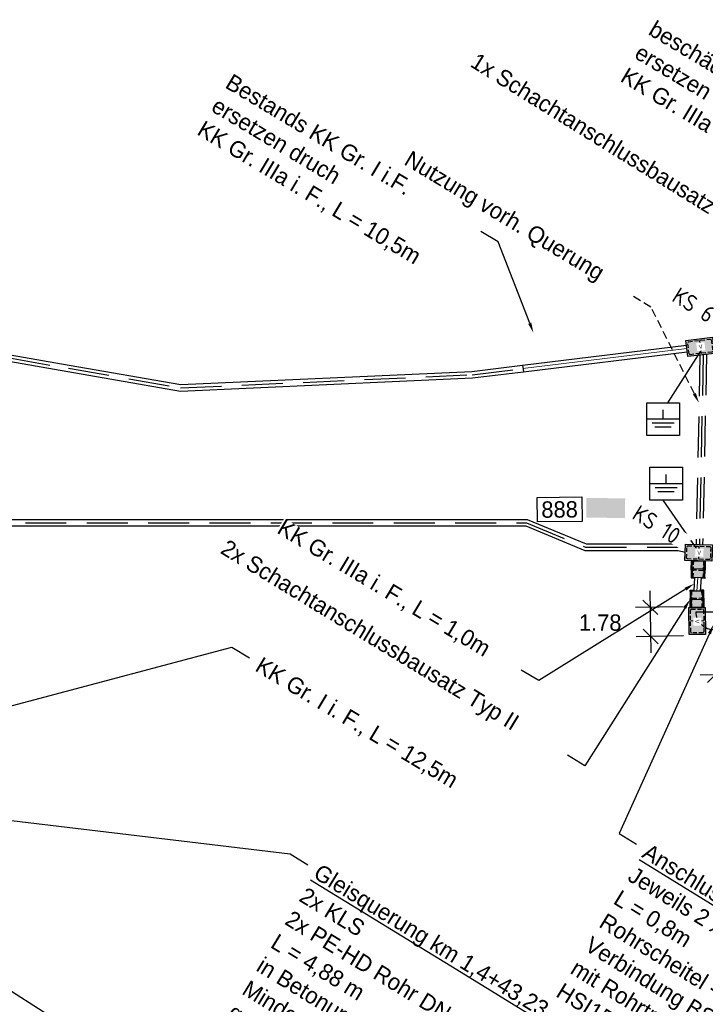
# Model space of a CAD drawing. Header units: metres. Extents: x 4433364 to 4435009, y 5475137 to 5475997.
# Tile 4 of 48: x 4433492 to 4433534, y 5475782 to 5475842. Entities that reach past the tile are written whole.
import ezdxf
from ezdxf import colors
from ezdxf.entities.mleader import LeaderData, LeaderLine
from ezdxf.math import Vec2, Vec3

# ---------------------------------------------------------------- set-up
doc = ezdxf.new("R2010")
doc.units = ezdxf.units.M
doc.header["$PDMODE"] = 64
doc.linetypes.add('STRICHLINIE', pattern=[0.75, 0.5, -0.25])
doc.layers.add('GTU_A_Hilfslayer', color=3, linetype='Continuous', plot=False)
doc.layers.add('GTU_Hilfslayer', color=3, linetype='Continuous', plot=False)
for name, color, linetype in [('GTU_Bestand', 253, 'Continuous'), ('GTU_P', 1, 'Continuous'), ('GTU_P_Bemaßung', 1, 'Continuous'), ('GTU_P_Dritter', 191, 'Continuous'), ('GTU_P_Schachtbenutzung', 18, 'STRICHLINIE'), ('GTU_Planung', 1, 'Continuous'), ('GTU_Weichen_Nr.', 191, 'Continuous')]:
    doc.layers.add(name, color=color, linetype=linetype)
doc.styles.add('K_Isocp', font='k_isocp.SHX')
doc.styles.add('PROVI', font='PROVI.SHX')
doc.styles.get("Standard").update_dxf_attribs({"font": 'PROVI.SHX'})
doc.dimstyles.new('1zu500', dxfattribs={"dimscale": 5, "dimtxt": 0.2, "dimasz": 0.18, "dimexe": 0.18, "dimexo": 0.02, "dimgap": 0.09, "dimtad": 0, "dimtih": 1, "dimtoh": 1, "dimzin": 4, "dimdsep": 46, "dimtxsty": 'PROVI', "dimblk1": 'OBLIQUE', "dimblk2": 'OBLIQUE', "dimsah": 1, "dimcen": 0.3, "dimdle": 0.2, "dimclrd": 256, "dimclre": 256, "dimclrt": 256, "dimadec": 0, "dimazin": 0, "dimtfac": 1, "dimtdec": 4, "dimtofl": 0, "dimtmove": 2, "dimatfit": 3, "dimldrblk": 'NONE', "dimfxl": 0.4, "dimfxlon": 1, "dimtfill": 1, "dimtfillclr": 256, "dimtolj": 1, "dimtzin": 0, "dimlwd": -1, "dimlwe": -1, "dimarcsym": 0})

# ---------------------------------------------------------------- blocks, each defined once
blk = doc.blocks.new('BSH 1 Elh 00.05.04-5')
at = {"linetype": 'Continuous'}
h = blk.add_hatch(dxfattribs=at)
h.set_pattern_fill('ANSI31', color=256, scale=0.01, style=0)
h.set_pattern_definition([(45, (-2.089412, 0.002236), (-0.02245064, 0.02245064), [])])
h.paths.add_polyline_path([(0, 0), (0.33, 0), (0.33, 0.1), (0.1, 0.1), (0.1, 1.75), (1.68, 1.75), (1.68, 0.1), (1.45, 0.1), (1.45, 0), (1.78, 0), (1.78, 3.58), (1.45, 3.58), (1.45, 3.48), (1.68, 3.48), (1.68, 1.85), (0.1, 1.85), (0.1, 3.48), (0.33, 3.48), (0.33, 3.58), (0, 3.58)])
for p, q in [((0.33, 3.58), (1.45, 3.58)), ((1.45, 3.48), (0.33, 3.48)), ((0.67, 3.375), (0.69, 3.375)), ((0.68, 3.385), (0.68, 3.365)), ((0.88, 3.375), (0.9, 3.375)), ((0.89, 3.385), (0.89, 3.365)), ((1.09, 3.375), (1.11, 3.375)), ((1.1, 3.385), (1.1, 3.365)), ((0.33, 0.1), (1.45, 0.1)), ((0.33, 0), (1.45, 0)), ((0.34, 0.205), (0.36, 0.205)), ((0.35, 0.215), (0.35, 0.195)), ((0.55, 0.205), (0.57, 0.205)), ((0.56, 0.215), (0.56, 0.195))]:
    blk.add_line(p, q, dxfattribs=at)
for points in [[(0.33, 3.58, -0.414214), (1.45, 4.7), (1.45, 3.58)], [(0.33, 0, 0.414214), (1.45, -1.12), (1.45, 0)]]:
    blk.add_lwpolyline(points, format="xyb")
at = {"linetype": 'Continuous', "flags": 128}
for points in [[(0.33, 0), (0, 0), (0, 3.58), (0.33, 3.58), (0.33, 3.48), (0.1, 3.48), (0.1, 1.85), (1.68, 1.85), (1.68, 3.48), (1.45, 3.48), (1.45, 3.58), (1.78, 3.58), (1.78, 0), (1.45, 0), (1.45, 0.1), (1.68, 0.1), (1.68, 1.75), (0.1, 1.75), (0.1, 0.1), (0.33, 0.1), (0.33, 0)], [(0.575, 3.48), (0.785, 3.48), (0.785, 3.27), (0.575, 3.27)], [(0.785, 3.48), (0.995, 3.48), (0.995, 3.27), (0.785, 3.27)], [(0.995, 3.48), (1.205, 3.48), (1.205, 3.27), (0.995, 3.27)], [(0.245, 0.31), (0.455, 0.31), (0.455, 0.1), (0.245, 0.1)], [(0.455, 0.31), (0.665, 0.31), (0.665, 0.1), (0.455, 0.1)]]:
    blk.add_lwpolyline(points, close=True, dxfattribs=at)
at = {"linetype": 'Continuous'}
for centre in [(0.68, 3.375), (0.89, 3.375), (1.1, 3.375), (0.35, 0.205), (0.56, 0.205)]:
    blk.add_circle(centre, 0.075, dxfattribs=at)
for centre in [(0.981, 1.119), (0.979, 0.926)]:
    blk.add_circle(centre, 0.136)
at = {"linetype": 'Continuous', "insert": (0.89, 2.637), "char_height": 0.075, "width": 0.41585, "attachment_point": 8, "rotation": 360, "style": 'PROVI'}
blk.add_mtext('\\pxqjt27,33;\\A1;NS-Raum', dxfattribs=at)
blk = doc.blocks.new('_OBLIQUE')
at = {"color": 0, "linetype": 'ByBlock'}
blk.add_line((-0.5, -0.5), (0.5, 0.5), dxfattribs=at)
blk = doc.blocks.new('*D80')
at = {"layer": 'Defpoints', "color": 0}
for p in [(4433534.115, 5475804.316), (4433537.695, 5475804.344), (4433537.713, 5475801.928)]:
    blk.add_point(p, dxfattribs=at)
at = {"layer": 'GTU_P_Bemaßung', "linetype": 'Continuous'}
for p, q in [((4433534.118, 5475803.901), (4433534.14, 5475801.001)), ((4433537.698, 5475803.928), (4433537.72, 5475801.028)), ((4433534.133, 5475801.901), (4433533.233, 5475801.894)), ((4433537.713, 5475801.928), (4433538.613, 5475801.935))]:
    blk.add_line(p, q, dxfattribs=at)
at = {"layer": 'GTU_P_Bemaßung', "xscale": 0.8999999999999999, "yscale": 0.8999999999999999, "zscale": 0.8999999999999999}
for p, rotation in [((4433534.133, 5475801.901), 0.4349341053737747), ((4433537.713, 5475801.928), 180.4349341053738)]:
    blk.add_blockref('_OBLIQUE', p, dxfattribs=dict(at, rotation=rotation))
at = {"layer": 'GTU_P_Bemaßung', "insert": (4433535.923, 5475801.914), "char_height": 1, "attachment_point": 5, "style": 'PROVI', "bg_fill": 3, "box_fill_scale": 1.1, "bg_fill_color": 256, "bg_fill_true_color": 13158600, "bg_fill_transparency": 0}
blk.add_mtext('\\A1;3.58', dxfattribs=at)
blk = doc.blocks.new('_None')
blk = doc.blocks.new('*D81')
at = {"layer": 'Defpoints', "color": 0}
for p in [(4433530.19, 5475806.033), (4433534.086, 5475806.096), (4433534.115, 5475804.316)]:
    blk.add_point(p, dxfattribs=at)
at = {"layer": 'GTU_P_Bemaßung', "linetype": 'Continuous'}
for p, q in [((4433530.235, 5475803.254), (4433530.174, 5475807.033)), ((4433532.19, 5475806.066), (4433529.29, 5475806.019)), ((4433532.219, 5475804.286), (4433529.319, 5475804.239))]:
    blk.add_line(p, q, dxfattribs=at)
at = {"layer": 'GTU_P_Bemaßung', "xscale": 0.8999999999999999, "yscale": 0.8999999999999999, "zscale": 0.8999999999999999}
for p, rotation in [((4433530.19, 5475806.033), 90.92682717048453), ((4433530.219, 5475804.253), 270.9268271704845)]:
    blk.add_blockref('_OBLIQUE', p, dxfattribs=dict(at, rotation=rotation))
at = {"layer": 'GTU_P_Bemaßung', "insert": (4433527.13, 5475805.094), "char_height": 1, "attachment_point": 5, "style": 'PROVI', "bg_fill": 3, "box_fill_scale": 1.1, "bg_fill_color": 256, "bg_fill_true_color": 13158600, "bg_fill_transparency": 0}
blk.add_mtext('\\A1;1.78', dxfattribs=at)
blk = doc.blocks.new('GTU_LP_KTB_KAS Gr V Draufsicht')
at = {"true_color": 0xffffff}
blk.add_hatch(color=7, dxfattribs=at).paths.add_polyline_path([(0.825, 1), (-0.825, 1), (-0.825, 0), (0.825, 0)])
blk.add_line((0, 0.9), (0, 0.1))
blk.add_lwpolyline([(-0.825, 1), (0.825, 1), (0.825, 0), (-0.825, 0)], close=True)
at = {"linetype": 'STRICHLINIE', "ltscale": 0.5}
blk.add_lwpolyline([(0.675, 0.1), (-0.675, 0.1), (-0.725, 0.15), (-0.725, 0.85), (-0.675, 0.9), (0.675, 0.9), (0.725, 0.85), (0.725, 0.15)], close=True, dxfattribs=at)
at = {"insert": (-0.085, 0.632), "char_height": 0.25, "attachment_point": 1, "style": 'PROVI', "bg_fill": 3, "box_fill_scale": 1.5, "bg_fill_color": 1, "bg_fill_transparency": 0}
blk.add_mtext('V', dxfattribs=at)
blk = doc.blocks.new('GTU_LP_KTB_Schachtanschlussbausatz Typ II links')
at = {"true_color": 0xffffff}
blk.add_hatch(color=7, dxfattribs=at).paths.add_polyline_path([(-1.051, 0.202), (-1.003, 0.202), (-1.003, -0.201), (-1.052, -0.201), (-1.052, -0.419), (0, -0.419), (0, 0.419), (-1.051, 0.419)])
for p, q in [((-0.557, 0.358), (-1.003, 0.358)), ((-0.971, 0.371), (-0.971, 0.358)), ((-0.5, 0.358), (0, 0.358)), ((-0.971, -0.369), (-0.971, -0.357)), ((-0.5, -0.357), (0, -0.357))]:
    blk.add_line(p, q)
at = {"linetype": 'STRICHLINIE', "ltscale": 0.5}
for p, q in [((0, 0.309), (-1.003, 0.309)), ((-0.557, 0.358), (-0.557, -0.357)), ((0, -0.309), (-1.003, -0.309))]:
    blk.add_line(p, q, dxfattribs=at)
for points in [[(-0.971, 0.419), (-1.051, 0.419), (-1.051, 0.202), (-1.003, 0.202)], [(-0.557, 0.419), (-0.971, 0.419), (-0.971, 0.371), (-1.003, 0.371), (-1.003, -0.369), (-0.971, -0.369), (-0.971, -0.419), (-0.558, -0.419)], [(0, -0.419), (-0.496, -0.419), (-0.557, -0.419), (-0.557, -0.357), (-0.5, -0.357), (-0.5, 0.358), (-0.557, 0.358), (-0.557, 0.419), (0, 0.419), (0, -0.419)], [(-0.971, -0.419), (-1.052, -0.419), (-1.052, -0.201), (-1.003, -0.201)], [(-0.558, -0.357), (-1.003, -0.357)]]:
    blk.add_lwpolyline(points)

msp = doc.modelspace()

# ---------------------------------------------------------------- linework, layer by layer
at = {"layer": 'GTU_Bestand', "ltscale": 5}
for points in [[(4433476.314, 5475824.039), (4433494.688, 5475820.83)], [(4433476.227, 5475823.648), (4433494.619, 5475820.436)], [(4433494.688, 5475820.83), (4433501.514, 5475819.638), (4433519.287, 5475820.439), (4433522.389, 5475820.818)], [(4433494.619, 5475820.436), (4433501.489, 5475819.237), (4433519.321, 5475820.04), (4433522.438, 5475820.421)], [(4433474.12, 5475814.129), (4433488.25, 5475811.001), (4433522.585, 5475811.001), (4433526.2, 5475809.508), (4433531.902, 5475809.508), (4433532.321, 5475809.406)], [(4433474.206, 5475814.52), (4433488.294, 5475811.401), (4433522.665, 5475811.401), (4433526.279, 5475809.908), (4433531.95, 5475809.908), (4433532.334, 5475809.815)]]:
    msp.add_lwpolyline(points, dxfattribs=at)
at = {"layer": 'GTU_Bestand', "linetype": 'STRICHLINIE', "ltscale": 5}
for points in [[(4433533.223, 5475821.437), (4433532.984, 5475809.873)], [(4433533.624, 5475821.486), (4433533.388, 5475809.861)]]:
    msp.add_lwpolyline(points, dxfattribs=at)
at = {"layer": 'GTU_P_Dritter', "ltscale": 5}
for points in [[(4433533.433, 5475821.966), (4433531.232, 5475818.533)], [(4433530.974, 5475817.533), (4433530.974, 5475818.086)], [(4433531.974, 5475817.533), (4433529.974, 5475817.533)], [(4433531.648, 5475817.283), (4433530.3, 5475817.283)], [(4433531.459, 5475817.033), (4433530.459, 5475817.033)], [(4433531.158, 5475813.586), (4433531.158, 5475814.14)], [(4433532.158, 5475813.586), (4433530.158, 5475813.586)], [(4433531.832, 5475813.336), (4433530.484, 5475813.336)], [(4433531.643, 5475813.086), (4433530.643, 5475813.086)], [(4433533.179, 5475809.403), (4433530.98, 5475812.587)]]:
    msp.add_lwpolyline(points, dxfattribs=at)
for points in [[(4433529.974, 5475818.533), (4433531.974, 5475818.533), (4433531.974, 5475816.533), (4433529.974, 5475816.533)], [(4433530.158, 5475814.586), (4433532.158, 5475814.586), (4433532.158, 5475812.586), (4433530.158, 5475812.586)]]:
    msp.add_lwpolyline(points, close=True, dxfattribs=at)
at = {"layer": 'GTU_P_Schachtbenutzung', "ltscale": 5}
for points in [[(4433476.271, 5475823.843), (4433494.654, 5475820.633)], [(4433533.423, 5475821.461), (4433533.188, 5475809.867)], [(4433494.654, 5475820.633), (4433501.502, 5475819.437), (4433519.304, 5475820.24), (4433522.414, 5475820.62)], [(4433474.165, 5475814.333), (4433488.272, 5475811.201), (4433522.625, 5475811.201), (4433526.24, 5475809.708), (4433531.926, 5475809.708), (4433532.328, 5475809.61)]]:
    msp.add_lwpolyline(points, dxfattribs=at)

# ---------------------------------------------------------------- block references
at = {"layer": 'GTU_P', "linetype": 'Continuous', "rotation": 90.43493411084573}
msp.add_blockref('BSH 1 Elh 00.05.04-5', (4433537.695, 5475804.344), dxfattribs=at)

# ---------------------------------------------------------------- texts
at = {"layer": 'GTU_Hilfslayer', "insert": (4433533.103, 5475824.922), "char_height": 1, "width": 4.55305, "attachment_point": 2, "rotation": 328.02, "bg_fill": 3, "box_fill_scale": 1, "bg_fill_color": 256, "bg_fill_true_color": 13158600, "bg_fill_transparency": 0}
msp.add_mtext('\\Fiso8|c0;KS 6', dxfattribs=at)

# ---------------------------------------------------------------- leaders
at = {"layer": 'GTU_P_Bemaßung', "linetype": 'Continuous'}
ml = msp.add_multileader_mtext('Standard', dxfattribs=at)
ml.set_content('KK Gr. I i. F., L = 12,5m\\P ', color=256, style='PROVI')
ml.set_leader_properties(color=256, linetype='ByLayer', lineweight=-1)
ml.build(insert=Vec2(0, 0))
ml.multileader.update_dxf_attribs({"dogleg_length": 1.25, "arrow_head_size": 0.625, "scale": 0.5})
ctx = ml.context
ctx.base_point, ctx.scale, ctx.char_height, ctx.arrow_head_size, ctx.landing_gap_size, ctx.plane_origin, ctx.plane_x_axis, ctx.plane_y_axis = Vec3(4433505.703, 5475802.947), 0.5, 1, 0.625, 0.625, Vec3(10170801.967, 10104341.755), Vec3(0.857511, -0.514465), Vec3(0.514465, 0.857511)
notes = []
notes.append((ctx, [(0, (1, 1, 0), (4433504.631, 5475803.59), (0.857511, -0.514465), 1.25, [(0, [(4433487.795, 5475799.136)], 0, [])])]))
ctx.mtext.insert, ctx.mtext.text_direction, ctx.mtext.rotation = Vec3(4433506.497, 5475803.055), Vec3(0.857511, -0.514465), 2.834938
ctx.mtext.has_bg_fill, ctx.mtext.bg_color, ctx.mtext.bg_scale_factor, ctx.mtext.bg_transparency, ctx.mtext.use_window_bg_color = 1, -1027028792, 1, 0, 1
for ctx, leaders in notes:
    for number, flags, end, landing, length, lines in leaders:
        leader = LeaderData()
        leader.index, (leader.has_last_leader_line, leader.has_dogleg_vector, leader.attachment_direction) = number, flags
        leader.last_leader_point, leader.dogleg_vector, leader.dogleg_length = Vec3(end), Vec3(landing), length
        for number, points, colour, breaks in lines:
            line = LeaderLine()
            line.index, line.vertices, line.color, line.breaks = number, Vec3.list(points), colors.encode_raw_color(colour), breaks
            leader.lines.append(line)
        ctx.leaders.append(leader)

# ---------------------------------------------------------------- next in the draw order: block references
at = {"layer": 'GTU_Bestand', "rotation": 6.96636140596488}
msp.add_blockref('GTU_LP_KTB_KAS Gr V Draufsicht', (4433533.298, 5475821.446), dxfattribs=at)

# ---------------------------------------------------------------- next in the draw order: texts
at = {"layer": 'GTU_Hilfslayer', "insert": (4433530.84, 5475811.516), "char_height": 1, "width": 4.55305, "attachment_point": 2, "rotation": 328.02, "bg_fill": 3, "box_fill_scale": 1, "bg_fill_color": 256, "bg_fill_true_color": 13158600, "bg_fill_transparency": 0}
msp.add_mtext('\\Fiso8|c0;KS 10', dxfattribs=at)
at = {"layer": 'GTU_Weichen_Nr.', "color": 191, "insert": (4433524.65, 5475812.005), "char_height": 1, "attachment_point": 5, "rotation": 0.49409, "style": 'K_Isocp', "bg_fill": 19, "box_fill_scale": 1.25, "bg_fill_color": 1, "bg_fill_transparency": 0}
msp.add_mtext('888', dxfattribs=at)

# ---------------------------------------------------------------- next in the draw order: dimensions: what is measured, and where the dimension line sits
at = {"layer": 'GTU_P_Bemaßung', "linetype": 'Continuous'}
dim = msp.add_aligned_dim(p1=(4433534.115, 5475804.316), p2=(4433537.695, 5475804.344), distance=-2.416, dimstyle='1zu500', dxfattribs=at)
dim.commit()
dim.dimension.update_dxf_attribs({"geometry": '*D80', "text_midpoint": (4433535.923, 5475801.914)})

# ---------------------------------------------------------------- next in the draw order: leaders
ml = msp.add_multileader_mtext('Standard', dxfattribs=at)
ml.set_content('{\\LGleisquerung km 1,4+43,23}\\P2x {\\A1;KLS\\P}2x PE-HD Rohr DN 110x6,3mm (SDR 17,6) \\PL = 4,88 m\\Pin Betonummantelung C12/15\\PMindestüberdeckung\\Pgem. RIL 836.4502  ≥ 1,50m\\PEinbau in offener Bauweise', color=256, style='PROVI')
ml.set_leader_properties(color=256, linetype='ByLayer', lineweight=-1)
ml.build(insert=Vec2(0, 0))
ml.multileader.update_dxf_attribs({"dogleg_length": 1.25, "arrow_head_size": 0.625, "scale": 0.5})
ctx = ml.context
ctx.base_point, ctx.scale, ctx.char_height, ctx.arrow_head_size, ctx.landing_gap_size, ctx.plane_origin, ctx.plane_x_axis, ctx.plane_y_axis = Vec3(4433509.267, 5475790.314), 0.5, 1, 0.625, 0.625, Vec3(10426406.384, 9768270.841, 0), Vec3(0.852413, -0.522869, 0), Vec3(0.522869, 0.852413, 0)
notes = []
notes.append((ctx, [(0, (1, 1, 0), (4433508.202, 5475790.968), (0.852413, -0.522869, 0), 1.25, [(0, [(4433489.6, 5475793.198)], 0, [])])]))
ctx.mtext.insert, ctx.mtext.text_direction, ctx.mtext.rotation = Vec3(4433510.062, 5475790.413), Vec3(0.852413, -0.522869, 0), 5.932989
ctx.mtext.has_bg_fill, ctx.mtext.bg_color, ctx.mtext.bg_scale_factor, ctx.mtext.bg_transparency, ctx.mtext.use_window_bg_color = 1, -1027028792, 1, 0, 1
for ctx, leaders in notes:
    for number, flags, end, landing, length, lines in leaders:
        leader = LeaderData()
        leader.index, (leader.has_last_leader_line, leader.has_dogleg_vector, leader.attachment_direction) = number, flags
        leader.last_leader_point, leader.dogleg_vector, leader.dogleg_length = Vec3(end), Vec3(landing), length
        for number, points, colour, breaks in lines:
            line = LeaderLine()
            line.index, line.vertices, line.color, line.breaks = number, Vec3.list(points), colors.encode_raw_color(colour), breaks
            leader.lines.append(line)
        ctx.leaders.append(leader)

# ---------------------------------------------------------------- next in the draw order: linework, layer by layer
at = {"layer": 'GTU_P_Dritter', "linetype": 'Continuous', "ltscale": 5, "transparency": 33554687, "extrusion": (0, 0, -1)}
for points in [[(-4433526.28, 5475811.51), (-4433528.656, 5475812.691), (-4433526.29, 5475812.712)], [(-4433528.656, 5475812.691), (-4433526.28, 5475811.51), (-4433528.646, 5475811.49)]]:
    msp.add_solid(points, dxfattribs=at)

# ---------------------------------------------------------------- next in the draw order: block references
at = {"layer": 'GTU_Bestand', "rotation": 358.2614950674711}
msp.add_blockref('GTU_LP_KTB_KAS Gr V Draufsicht', (4433533.13, 5475808.868), dxfattribs=at)

# ---------------------------------------------------------------- next in the draw order: dimensions: what is measured, and where the dimension line sits
at = {"layer": 'GTU_P_Bemaßung', "linetype": 'Continuous'}
dim = msp.add_aligned_dim(p1=(4433534.115, 5475804.316), p2=(4433534.086, 5475806.096), distance=3.896, dimstyle='1zu500', dxfattribs=at)
dim.commit()
dim.dimension.update_dxf_attribs({"geometry": '*D81', "text_midpoint": (4433527.13, 5475805.094)})

# ---------------------------------------------------------------- next in the draw order: leaders
ml = msp.add_multileader_mtext('Standard', dxfattribs=at)
ml.set_content('{\\C8;beschädigte KK Gr. IIIa a.D. }\\Persetzen druch \\PKK Gr. IIIa i. F., L = 12,5m\\P ', color=256, style='PROVI')
ml.set_leader_properties(color=256, linetype='ByLayer', lineweight=-1)
ml.build(insert=Vec2(0, 0))
ml.multileader.update_dxf_attribs({"dogleg_length": 1.25, "arrow_head_size": 0.625, "scale": 0.5})
ctx = ml.context
ctx.base_point, ctx.scale, ctx.char_height, ctx.arrow_head_size, ctx.landing_gap_size, ctx.plane_origin, ctx.plane_x_axis, ctx.plane_y_axis = Vec3(4433529.727, 5475841.808), 0.5, 1, 0.625, 0.625, Vec3(10170839.792, 10104379.306), Vec3(0.857511, -0.514465), Vec3(0.514465, 0.857511)
notes = []
notes.append((ctx, [(0, (1, 1, 0), (4433547.683, 5475831.035), (-0.857511, 0.514465), 1.25, [(0, [(4433549.833, 5475825.49)], 0, [])])]))
ctx.mtext.insert, ctx.mtext.text_direction, ctx.mtext.rotation = Vec3(4433530.52, 5475841.915), Vec3(0.857511, -0.514465), 2.834938
ctx.mtext.has_bg_fill, ctx.mtext.bg_color, ctx.mtext.bg_scale_factor, ctx.mtext.bg_transparency, ctx.mtext.use_window_bg_color = 1, -1027028792, 1, 0, 1
for ctx, leaders in notes:
    for number, flags, end, landing, length, lines in leaders:
        leader = LeaderData()
        leader.index, (leader.has_last_leader_line, leader.has_dogleg_vector, leader.attachment_direction) = number, flags
        leader.last_leader_point, leader.dogleg_vector, leader.dogleg_length = Vec3(end), Vec3(landing), length
        for number, points, colour, breaks in lines:
            line = LeaderLine()
            line.index, line.vertices, line.color, line.breaks = number, Vec3.list(points), colors.encode_raw_color(colour), breaks
            leader.lines.append(line)
        ctx.leaders.append(leader)

# ---------------------------------------------------------------- next in the draw order: linework, layer by layer
at = {"layer": 'GTU_P_Bemaßung'}
for points in [[(4433532.899, 5475807.88), (4433532.84, 5475807.04)], [(4433533.298, 5475807.851), (4433533.239, 5475807.012)]]:
    msp.add_lwpolyline(points, dxfattribs=at)
at = {"layer": 'GTU_Planung', "color": 7, "linetype": 'Continuous', "lineweight": 20, "true_color": 0xffffff}
msp.add_lwpolyline([(4433533.099, 5475807.865), (4433533.04, 5475807.026)], dxfattribs=at)

# ---------------------------------------------------------------- next in the draw order: block references
at = {"layer": 'GTU_P', "rotation": 270.4349340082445}
msp.add_blockref('GTU_LP_KTB_KAS Gr V Draufsicht', (4433532.553, 5475805.195), dxfattribs=at)
at = {"layer": 'GTU_Planung', "rotation": 88.26149500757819}
msp.add_blockref('GTU_LP_KTB_Schachtanschlussbausatz Typ II links', (4433533.13, 5475808.868), dxfattribs=at)

# ---------------------------------------------------------------- next in the draw order: leaders
at = {"layer": 'GTU_P_Schachtbenutzung', "linetype": 'Continuous'}
ml = msp.add_multileader_mtext('Standard', dxfattribs=at)
ml.set_content('Nutzung vorh. Querung ', color=256, style='PROVI')
ml.set_leader_properties(color=256, linetype='ByLayer', lineweight=-1)
ml.build(insert=Vec2(0, 0))
ml.multileader.update_dxf_attribs({"dogleg_length": 1.25, "arrow_head_size": 0.625, "scale": 0.5})
ctx = ml.context
ctx.base_point, ctx.scale, ctx.char_height, ctx.arrow_head_size, ctx.landing_gap_size, ctx.plane_origin, ctx.plane_x_axis, ctx.plane_y_axis = Vec3(4433514.708, 5475833.711), 0.5, 1, 0.625, 0.625, Vec3(10460620.005, 9720175.65), Vec3(0.856856, -0.515555), Vec3(0.515555, 0.856856)
notes = []
notes.append((ctx, [(0, (1, 1, 0), (4433530.229, 5475824.372), (-0.856856, 0.515555), 1.25, [(0, [(4433533.162, 5475818.517)], 0, [])])]))
ctx.mtext.insert, ctx.mtext.text_direction, ctx.mtext.rotation = Vec3(4433515.598, 5475833.977), Vec3(0.856856, -0.515555), 5.951573
ctx.mtext.has_bg_fill, ctx.mtext.bg_color, ctx.mtext.bg_scale_factor, ctx.mtext.bg_transparency, ctx.mtext.use_window_bg_color = 1, -1027028792, 1, 0, 1
for ctx, leaders in notes:
    for number, flags, end, landing, length, lines in leaders:
        leader = LeaderData()
        leader.index, (leader.has_last_leader_line, leader.has_dogleg_vector, leader.attachment_direction) = number, flags
        leader.last_leader_point, leader.dogleg_vector, leader.dogleg_length = Vec3(end), Vec3(landing), length
        for number, points, colour, breaks in lines:
            line = LeaderLine()
            line.index, line.vertices, line.color, line.breaks = number, Vec3.list(points), colors.encode_raw_color(colour), breaks
            leader.lines.append(line)
        ctx.leaders.append(leader)

# ---------------------------------------------------------------- next in the draw order: block references
at = {"layer": 'GTU_Planung', "rotation": 270.4349340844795}
msp.add_blockref('GTU_LP_KTB_Schachtanschlussbausatz Typ II links', (4433533.046, 5475806.023), dxfattribs=at)

# ---------------------------------------------------------------- next in the draw order: leaders
at = {"layer": 'GTU_P_Bemaßung', "linetype": 'Continuous'}
ml = msp.add_multileader_mtext('Standard', dxfattribs=at)
ml.set_content('KK Gr. IIIa i. F., L = 1,0m\\P ', color=256, style='PROVI')
ml.set_leader_properties(color=256, linetype='ByLayer', lineweight=-1)
ml.build(insert=Vec2(0, 0))
ml.multileader.update_dxf_attribs({"dogleg_length": 1.25, "arrow_head_size": 0.625, "scale": 0.5})
ctx = ml.context
ctx.base_point, ctx.scale, ctx.char_height, ctx.arrow_head_size, ctx.landing_gap_size, ctx.plane_origin, ctx.plane_x_axis, ctx.plane_y_axis = Vec3(4433507.046, 5475811.362), 0.5, 1, 0.625, 0.625, Vec3(10170817.447, 10104344.227), Vec3(0.857511, -0.514465), Vec3(0.514465, 0.857511)
notes = []
notes.append((ctx, [(0, (1, 1, 0), (4433523.384, 5475801.56), (-0.857511, 0.514465), 1.25, [(0, [(4433532.871, 5475807.475)], 0, [])])]))
ctx.mtext.insert, ctx.mtext.text_direction, ctx.mtext.rotation = Vec3(4433507.839, 5475811.469), Vec3(0.857511, -0.514465), 2.834938
ctx.mtext.has_bg_fill, ctx.mtext.bg_color, ctx.mtext.bg_scale_factor, ctx.mtext.bg_transparency, ctx.mtext.use_window_bg_color = 1, -1027028792, 1, 0, 1
for ctx, leaders in notes:
    for number, flags, end, landing, length, lines in leaders:
        leader = LeaderData()
        leader.index, (leader.has_last_leader_line, leader.has_dogleg_vector, leader.attachment_direction) = number, flags
        leader.last_leader_point, leader.dogleg_vector, leader.dogleg_length = Vec3(end), Vec3(landing), length
        for number, points, colour, breaks in lines:
            line = LeaderLine()
            line.index, line.vertices, line.color, line.breaks = number, Vec3.list(points), colors.encode_raw_color(colour), breaks
            leader.lines.append(line)
        ctx.leaders.append(leader)

# ---------------------------------------------------------------- next in the draw order: leaders
ml = msp.add_multileader_mtext('Standard', dxfattribs=at)
ml.set_content('\\A1;2x Schachtanschlussbausatz Typ II\\P', color=256, style='PROVI')
ml.set_leader_properties(color=256, linetype='ByLayer', lineweight=-1)
ml.build(insert=Vec2(0, 0))
ml.multileader.update_dxf_attribs({"dogleg_length": 1.25, "arrow_head_size": 0.625, "scale": 0.5})
ctx = ml.context
ctx.base_point, ctx.scale, ctx.char_height, ctx.arrow_head_size, ctx.landing_gap_size, ctx.plane_origin, ctx.plane_x_axis, ctx.plane_y_axis = Vec3(4433503.593, 5475810.131), 0.5, 1, 0.625, 0.625, Vec3(10403957.362, 9799528.727, 0), Vec3(0.853952, -0.520352, 0), Vec3(0.520352, 0.853952, 0)
notes = []
notes.append((ctx, [(0, (1, 1, 0), (4433526.193, 5475796.36), (-0.853952, 0.520352, 0), 1.25, [(0, [(4433532.624, 5475806.516)], 0, [])])]))
ctx.mtext.insert, ctx.mtext.text_direction, ctx.mtext.rotation = Vec3(4433504.387, 5475810.233), Vec3(0.853952, -0.520352, 0), 5.914303
ctx.mtext.has_bg_fill, ctx.mtext.bg_color, ctx.mtext.bg_scale_factor, ctx.mtext.bg_transparency, ctx.mtext.use_window_bg_color = 1, -1027028792, 1, 0, 1
for ctx, leaders in notes:
    for number, flags, end, landing, length, lines in leaders:
        leader = LeaderData()
        leader.index, (leader.has_last_leader_line, leader.has_dogleg_vector, leader.attachment_direction) = number, flags
        leader.last_leader_point, leader.dogleg_vector, leader.dogleg_length = Vec3(end), Vec3(landing), length
        for number, points, colour, breaks in lines:
            line = LeaderLine()
            line.index, line.vertices, line.color, line.breaks = number, Vec3.list(points), colors.encode_raw_color(colour), breaks
            leader.lines.append(line)
        ctx.leaders.append(leader)

# ---------------------------------------------------------------- next in the draw order: leaders
ml = msp.add_multileader_mtext('Standard', dxfattribs=at)
ml.set_content('\\A1;1x Schachtanschlussbausatz Typ II\\P', color=256, style='PROVI')
ml.set_leader_properties(color=256, linetype='ByLayer', lineweight=-1)
ml.build(insert=Vec2(0, 0))
ml.multileader.update_dxf_attribs({"dogleg_length": 1.25, "arrow_head_size": 0.625, "scale": 0.5})
ctx = ml.context
ctx.base_point, ctx.scale, ctx.char_height, ctx.arrow_head_size, ctx.landing_gap_size, ctx.plane_origin, ctx.plane_x_axis, ctx.plane_y_axis = Vec3(4433518.861, 5475839.859), 0.5, 1, 0.625, 0.625, Vec3(10438098.547, 9752039.354, 0), Vec3(0.849795, -0.527113, 0), Vec3(0.527113, 0.849795, 0)
notes = []
notes.append((ctx, [(0, (1, 1, 0), (4433541.147, 5475826.035), (-0.849795, 0.527113, 0), 1.25, [(0, [(4433534.785, 5475809.6)], 0, [])])]))
ctx.mtext.insert, ctx.mtext.text_direction, ctx.mtext.rotation = Vec3(4433519.655, 5475839.954), Vec3(0.849795, -0.527113, 0), 5.914303
ctx.mtext.has_bg_fill, ctx.mtext.bg_color, ctx.mtext.bg_scale_factor, ctx.mtext.bg_transparency, ctx.mtext.use_window_bg_color = 1, -1027028792, 1, 0, 1
ml = msp.add_multileader_mtext('Standard', dxfattribs=at)
ml.set_content('{\\LAnschluss mittels Erdverlegte Rohrtrasse}\\PJeweils 2 x 3 Flexrohr PE-HD 110x6,3mm\\PL = 0,8m\\PRohrscheitel - GOK {\\L\\A1;>} 0,80m\\PVerbindung BSH Haufdichteinführung HSI150\\Pmit Rohrtrasse PE-HD 110 mittels\\PHSI150 D1x110 GSM Systemdeckel herstellen ', color=256, style='PROVI')
ml.set_leader_properties(color=256, linetype='ByLayer', lineweight=-1)
ml.build(insert=Vec2(0, 0))
ml.multileader.update_dxf_attribs({"dogleg_length": 1.25, "arrow_head_size": 0.625, "scale": 0.5})
ctx = ml.context
ctx.base_point, ctx.scale, ctx.char_height, ctx.arrow_head_size, ctx.landing_gap_size, ctx.plane_origin, ctx.plane_x_axis, ctx.plane_y_axis = Vec3(4433529.346, 5475791.563), 0.5, 1, 0.625, 0.625, Vec3(10230066.169, 10029921.641), Vec3(0.850802, -0.525486), Vec3(0.525486, 0.850802)
notes.append((ctx, [(0, (1, 1, 0), (4433528.282, 5475792.219), (0.850802, -0.525486), 1.25, [(0, [(4433534.062, 5475804.999)], 0, [])])]))
ctx.mtext.insert, ctx.mtext.text_direction, ctx.mtext.rotation = Vec3(4433530.14, 5475791.66), Vec3(0.850802, -0.525486), 2.834938
ctx.mtext.has_bg_fill, ctx.mtext.bg_color, ctx.mtext.bg_scale_factor, ctx.mtext.bg_transparency, ctx.mtext.use_window_bg_color = 1, -1027028792, 1, 0, 1
for ctx, leaders in notes:
    for number, flags, end, landing, length, lines in leaders:
        leader = LeaderData()
        leader.index, (leader.has_last_leader_line, leader.has_dogleg_vector, leader.attachment_direction) = number, flags
        leader.last_leader_point, leader.dogleg_vector, leader.dogleg_length = Vec3(end), Vec3(landing), length
        for number, points, colour, breaks in lines:
            line = LeaderLine()
            line.index, line.vertices, line.color, line.breaks = number, Vec3.list(points), colors.encode_raw_color(colour), breaks
            leader.lines.append(line)
        ctx.leaders.append(leader)

# ---------------------------------------------------------------- next in the draw order: linework, layer by layer
at = {"layer": 'GTU_A_Hilfslayer'}
msp.add_lwpolyline([(4433522.389, 5475820.818), (4433522.438, 5475820.421)], dxfattribs=at)

# ---------------------------------------------------------------- next in the draw order: leaders
at = {"layer": 'GTU_P_Bemaßung', "linetype": 'Continuous'}
ml = msp.add_multileader_mtext('Standard', dxfattribs=at)
ml.set_content('{\\LAnschluss mittels Erdverlegte Rohrtrasse}\\P1x PE-HD Flexrohr DN 110x6,3mm\\PL = 5,50m\\PRohrscheitel - GOK {\\L\\A1;>} 0,80m\\PVerbindung BSH Haufdichteinführung HSI150\\Pmit Rohrtrasse PE-HD 110 mittels\\PHSI150 D1x110 GSM Systemdeckel herstellen\\PVerbindung an Mast 109cn herstellen ', color=256, style='PROVI')
ml.set_leader_properties(color=256, linetype='ByLayer', lineweight=-1)
ml.build(insert=Vec2(0, 0))
ml.multileader.update_dxf_attribs({"dogleg_length": 1.25, "arrow_head_size": 0.625, "scale": 0.5})
ctx = ml.context
ctx.base_point, ctx.scale, ctx.char_height, ctx.arrow_head_size, ctx.landing_gap_size, ctx.plane_origin, ctx.plane_x_axis, ctx.plane_y_axis = Vec3(4433563.135, 5475786.76), 0.5, 1, 0.625, 0.625, Vec3(10208914.557, 10056753.456), Vec3(0.85323, -0.521534), Vec3(0.521534, 0.85323)
notes = []
notes.append((ctx, [(0, (1, 1, 0), (4433562.068, 5475787.412), (0.85323, -0.521534), 1.25, [(0, [(4433538.755, 5475805.411)], 0, [])])]))
ctx.mtext.insert, ctx.mtext.text_direction, ctx.mtext.rotation = Vec3(4433563.929, 5475786.86), Vec3(0.85323, -0.521534), 2.834938
ctx.mtext.has_bg_fill, ctx.mtext.bg_color, ctx.mtext.bg_scale_factor, ctx.mtext.bg_transparency, ctx.mtext.use_window_bg_color = 1, -1027028792, 1, 0, 1
for ctx, leaders in notes:
    for number, flags, end, landing, length, lines in leaders:
        leader = LeaderData()
        leader.index, (leader.has_last_leader_line, leader.has_dogleg_vector, leader.attachment_direction) = number, flags
        leader.last_leader_point, leader.dogleg_vector, leader.dogleg_length = Vec3(end), Vec3(landing), length
        for number, points, colour, breaks in lines:
            line = LeaderLine()
            line.index, line.vertices, line.color, line.breaks = number, Vec3.list(points), colors.encode_raw_color(colour), breaks
            leader.lines.append(line)
        ctx.leaders.append(leader)

# ---------------------------------------------------------------- next in the draw order: linework, layer by layer
at = {"layer": 'GTU_Hilfslayer'}
msp.add_lwpolyline([(4433449.134, 5475809.714), (4433456.052, 5475805.138), (4433477.309, 5475791.492), (4433493.68, 5475780.982), (4433531.725, 5475756.282), (4433571.076, 5475730.778), (4433615.508, 5475701.98), (4433633.725, 5475690.271), (4433699.88, 5475647.464), (4433704.353, 5475644.57), (4433744.776, 5475618.454), (4433800.757, 5475582.248), (4433867.716, 5475538.912), (4433937.943, 5475493.47), (4434036.045, 5475429.971), (4434157.555, 5475351.319)], dxfattribs=at)

# ---------------------------------------------------------------- next in the draw order: leaders
at = {"layer": 'GTU_P_Bemaßung', "linetype": 'Continuous'}
ml = msp.add_multileader_mtext('Standard', dxfattribs=at)
ml.set_content('{\\C8;Bestands KK Gr. I i.F.}\\Persetzen druch \\PKK Gr. IIIa i. F., L = 10,5m\\P ', color=256, style='PROVI')
ml.set_leader_properties(color=256, linetype='ByLayer', lineweight=-1)
ml.build(insert=Vec2(0, 0))
ml.multileader.update_dxf_attribs({"dogleg_length": 1.25, "arrow_head_size": 0.625, "scale": 0.5})
ctx = ml.context
ctx.base_point, ctx.scale, ctx.char_height, ctx.arrow_head_size, ctx.landing_gap_size, ctx.plane_origin, ctx.plane_x_axis, ctx.plane_y_axis = Vec3(4433503.877, 5475838.561), 0.5, 1, 0.625, 0.625, Vec3(10170813.01, 10104376.618), Vec3(0.857511, -0.514465), Vec3(0.514465, 0.857511)
notes = []
notes.append((ctx, [(0, (1, 1, 0), (4433520.902, 5475828.347), (-0.857511, 0.514465), 1.25, [(0, [(4433523.052, 5475822.802)], 0, [])])]))
ctx.mtext.insert, ctx.mtext.text_direction, ctx.mtext.rotation = Vec3(4433504.67, 5475838.668), Vec3(0.857511, -0.514465), 2.834938
ctx.mtext.has_bg_fill, ctx.mtext.bg_color, ctx.mtext.bg_scale_factor, ctx.mtext.bg_transparency, ctx.mtext.use_window_bg_color = 1, -1027028792, 1, 0, 1
for ctx, leaders in notes:
    for number, flags, end, landing, length, lines in leaders:
        leader = LeaderData()
        leader.index, (leader.has_last_leader_line, leader.has_dogleg_vector, leader.attachment_direction) = number, flags
        leader.last_leader_point, leader.dogleg_vector, leader.dogleg_length = Vec3(end), Vec3(landing), length
        for number, points, colour, breaks in lines:
            line = LeaderLine()
            line.index, line.vertices, line.color, line.breaks = number, Vec3.list(points), colors.encode_raw_color(colour), breaks
            leader.lines.append(line)
        ctx.leaders.append(leader)

# ---------------------------------------------------------------- next in the draw order: linework, layer by layer
at = {"layer": 'GTU_P', "ltscale": 0.05}
for points in [[(4433522.389, 5475820.818), (4433532.394, 5475822.041)], [(4433522.438, 5475820.421), (4433532.443, 5475821.644)]]:
    msp.add_lwpolyline(points, dxfattribs=at)
at = {"layer": 'GTU_Planung', "color": 7, "linetype": 'Continuous', "lineweight": 20, "true_color": 0xffffff}
msp.add_lwpolyline([(4433522.414, 5475820.62), (4433532.419, 5475821.842)], dxfattribs=at)

doc.saveas('drawing.dxf')
